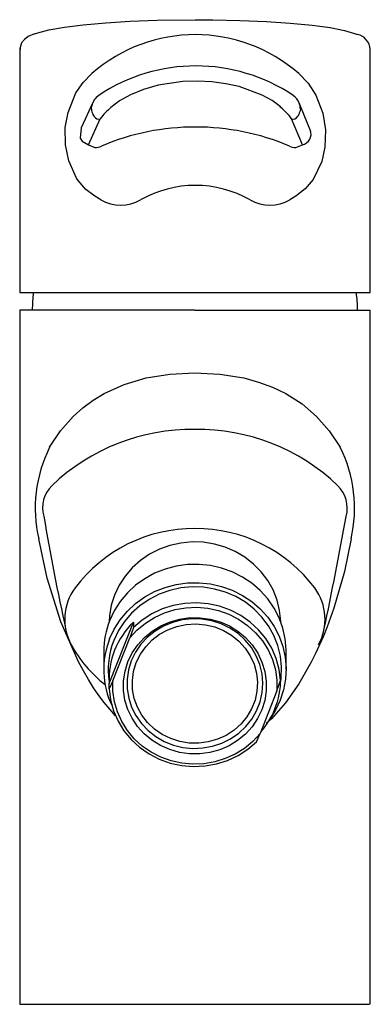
# Model space of a CAD drawing. Header units: millimetres. Extents: x 3912.643 to 3912.692, y 1765.14 to 1765.278.
import ezdxf

# ---------------------------------------------------------------- set-up
doc = ezdxf.new("R2010")
doc.units = ezdxf.units.MM
doc.layers.add('SANINDUSA', color=3, linetype='Continuous')

msp = doc.modelspace()

# ---------------------------------------------------------------- linework, layer by layer
at = {"layer": 'SANINDUSA'}
for p, q in [((3912.667792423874, 1765.27794051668), (3912.670229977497, 1765.277925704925)), ((3912.653482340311, 1765.266387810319), (3912.651839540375, 1765.262842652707)), ((3912.652853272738, 1765.260455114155), (3912.654505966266, 1765.264104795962)), ((3912.682757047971, 1765.260455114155), (3912.681245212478, 1765.264104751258)), ((3912.652840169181, 1765.260455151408), (3912.653732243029, 1765.260069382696)), ((3912.681867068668, 1765.260069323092), (3912.68275703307, 1765.260455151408)), ((3912.654578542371, 1765.252763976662), (3912.653739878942, 1765.253254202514)), ((3912.681838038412, 1765.253253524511), (3912.681002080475, 1765.252763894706)), ((3912.643259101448, 1765.239828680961), (3912.692259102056, 1765.239828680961)), ((3912.643233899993, 1765.237332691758), (3912.643233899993, 1765.140332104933)), ((3912.667733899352, 1765.23733258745), (3912.643269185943, 1765.23733258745)), ((3912.667733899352, 1765.23733258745), (3912.692232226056, 1765.23733258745)), ((3912.692233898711, 1765.140332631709), (3912.692233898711, 1765.237332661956)), ((3912.655750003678, 1765.185166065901), (3912.659124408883, 1765.193729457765)), ((3912.659124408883, 1765.192978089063), (3912.658617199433, 1765.191540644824)), ((3912.659124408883, 1765.193729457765), (3912.659124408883, 1765.192978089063)), ((3912.656257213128, 1765.185551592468), (3912.658617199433, 1765.191540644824)), ((3912.654984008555, 1765.189663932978), (3912.654984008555, 1765.187109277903)), ((3912.680484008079, 1765.187109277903), (3912.680484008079, 1765.189663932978)), ((3912.656257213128, 1765.185551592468), (3912.655750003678, 1765.184414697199)), ((3912.655750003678, 1765.184414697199), (3912.655750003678, 1765.185166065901)), ((3912.679210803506, 1765.184158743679), (3912.679718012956, 1765.185596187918)), ((3912.679210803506, 1765.184158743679), (3912.67685081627, 1765.178169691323)), ((3912.676343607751, 1765.177032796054), (3912.67685081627, 1765.178169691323)), ((3912.643261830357, 1765.140332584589), (3912.667733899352, 1765.140332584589)), ((3912.667733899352, 1765.140332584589), (3912.692146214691, 1765.140332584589))]:
    msp.add_line(p, q, dxfattribs=at)
at = {"layer": 'SANINDUSA', "flags": 128}
for points in [[(3912.64531621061, 1765.275983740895), (3912.645766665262, 1765.276119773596), (3912.647309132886, 1765.276528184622), (3912.649484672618, 1765.276911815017), (3912.652110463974, 1765.27723844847), (3912.655262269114, 1765.277517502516), (3912.658675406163, 1765.277725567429), (3912.662448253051, 1765.277868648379), (3912.667792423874, 1765.27794051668)], [(3912.670229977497, 1765.277925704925), (3912.670232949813, 1765.277925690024), (3912.674021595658, 1765.277842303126), (3912.677738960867, 1765.277682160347), (3912.681072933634, 1765.277458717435), (3912.6841195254, 1765.277165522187), (3912.686623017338, 1765.276827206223), (3912.68865547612, 1765.276433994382), (3912.690046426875, 1765.276018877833), (3912.690464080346, 1765.275882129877)], [(3912.64531621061, 1765.275983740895), (3912.644399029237, 1765.27556892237), (3912.643885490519, 1765.275182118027), (3912.64350899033, 1765.274706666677), (3912.643280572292, 1765.274068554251), (3912.643297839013, 1765.27378736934)], [(3912.643257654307, 1765.274014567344), (3912.643258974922, 1765.256539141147), (3912.643259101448, 1765.239828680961)], [(3912.692259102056, 1765.239828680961), (3912.692258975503, 1765.256544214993), (3912.692257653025, 1765.274022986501)], [(3912.653739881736, 1765.253254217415), (3912.652483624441, 1765.254221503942), (3912.651432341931, 1765.255443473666), (3912.651184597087, 1765.255813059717), (3912.650084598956, 1765.258207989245), (3912.649626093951, 1765.260454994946), (3912.649615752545, 1765.262895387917), (3912.649990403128, 1765.264985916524), (3912.651091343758, 1765.267705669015), (3912.65209725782, 1765.269179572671), (3912.653329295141, 1765.270410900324)], [(3912.682246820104, 1765.270410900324), (3912.683580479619, 1765.269050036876), (3912.68464296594, 1765.267403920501), (3912.685609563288, 1765.264864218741), (3912.685978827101, 1765.262550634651), (3912.685904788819, 1765.260140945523), (3912.685460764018, 1765.258132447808), (3912.684256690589, 1765.255611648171), (3912.683163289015, 1765.254290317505), (3912.681838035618, 1765.253253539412)], [(3912.679762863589, 1765.26566675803), (3912.679632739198, 1765.265788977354), (3912.678535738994, 1765.266631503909), (3912.677146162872, 1765.267414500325), (3912.673901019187, 1765.268594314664), (3912.672060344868, 1765.268993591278), (3912.670103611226, 1765.269250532), (3912.668081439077, 1765.269347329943), (3912.666053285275, 1765.26928094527), (3912.662614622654, 1765.268773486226), (3912.660528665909, 1765.268187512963), (3912.658707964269, 1765.267452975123), (3912.657178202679, 1765.266594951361), (3912.656000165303, 1765.26566689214)], [(3912.653253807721, 1765.265451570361), (3912.653254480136, 1765.265462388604), (3912.653318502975, 1765.265903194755)], [(3912.683868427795, 1765.262525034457), (3912.683102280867, 1765.264382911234), (3912.68230022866, 1765.266312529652)], [(3912.682491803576, 1765.265451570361), (3912.682491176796, 1765.265444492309), (3912.682410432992, 1765.265055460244)], [(3912.651849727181, 1765.262836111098), (3912.65170653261, 1765.261394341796), (3912.65196245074, 1765.2609657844), (3912.652840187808, 1765.260455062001), (3912.652840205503, 1765.260455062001), (3912.652840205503, 1765.260455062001)], [(3912.647424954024, 1765.21817669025), (3912.648943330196, 1765.220474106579), (3912.650719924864, 1765.222496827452), (3912.652047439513, 1765.223689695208), (3912.653487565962, 1765.224755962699), (3912.655037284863, 1765.225693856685), (3912.657836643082, 1765.22696164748), (3912.660914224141, 1765.22787327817), (3912.664231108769, 1765.228422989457), (3912.667733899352, 1765.228606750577)], [(3912.667733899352, 1765.228606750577), (3912.671234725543, 1765.228422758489), (3912.674552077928, 1765.227872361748), (3912.676634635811, 1765.227303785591), (3912.678599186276, 1765.226575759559), (3912.680436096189, 1765.225690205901), (3912.682716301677, 1765.224237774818), (3912.684748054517, 1765.22249731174), (3912.686524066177, 1765.220474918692), (3912.68804284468, 1765.21817669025)], [(3912.656641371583, 1765.180659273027), (3912.65504853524, 1765.182494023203), (3912.654294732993, 1765.18350564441), (3912.653558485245, 1765.184580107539), (3912.652840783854, 1765.185716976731), (3912.652142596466, 1765.186915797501), (3912.651464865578, 1765.188176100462), (3912.648988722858, 1765.193784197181), (3912.647062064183, 1765.199873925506), (3912.645891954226, 1765.205377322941)], [(3912.679730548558, 1765.193782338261), (3912.679727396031, 1765.193887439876), (3912.679572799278, 1765.195377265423), (3912.679215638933, 1765.196835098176), (3912.678662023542, 1765.198235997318), (3912.677921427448, 1765.199555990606), (3912.677006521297, 1765.200772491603), (3912.675932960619, 1765.201864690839), (3912.67471911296, 1765.202813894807), (3912.673385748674, 1765.203603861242), (3912.671955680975, 1765.204221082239), (3912.670453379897, 1765.204654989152), (3912.668904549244, 1765.204898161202), (3912.667335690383, 1765.204946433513), (3912.665773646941, 1765.204798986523), (3912.664245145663, 1765.204458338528), (3912.662776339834, 1765.203930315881), (3912.66139236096, 1765.203223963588), (3912.660116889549, 1765.202351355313), (3912.658971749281, 1765.201327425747), (3912.657976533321, 1765.200169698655), (3912.657148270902, 1765.198897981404), (3912.656501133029, 1765.197534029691), (3912.656046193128, 1765.196101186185), (3912.655791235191, 1765.194623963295), (3912.655737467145, 1765.193782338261)], [(3912.689575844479, 1765.205377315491), (3912.688643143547, 1765.200812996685), (3912.687160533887, 1765.195702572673), (3912.686697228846, 1765.194375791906), (3912.686208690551, 1765.193076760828), (3912.685694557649, 1765.191805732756), (3912.685154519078, 1765.190562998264), (3912.684588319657, 1765.189348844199), (3912.683995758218, 1765.188163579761), (3912.682263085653, 1765.185131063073), (3912.680411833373, 1765.18248680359), (3912.678457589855, 1765.180237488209), (3912.677709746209, 1765.179560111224)], [(3912.680484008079, 1765.189663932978), (3912.680482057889, 1765.189876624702), (3912.680353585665, 1765.191398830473), (3912.680026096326, 1765.192893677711), (3912.679504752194, 1765.19433759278), (3912.678797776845, 1765.195707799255), (3912.677916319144, 1765.196982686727), (3912.676874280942, 1765.198142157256), (3912.675688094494, 1765.199167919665), (3912.674376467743, 1765.200043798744), (3912.672960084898, 1765.200755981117), (3912.671461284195, 1765.201293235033), (3912.669903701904, 1765.201647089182), (3912.668311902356, 1765.201811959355), (3912.666710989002, 1765.201785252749), (3912.665126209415, 1765.201567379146), (3912.663582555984, 1765.201161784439), (3912.662104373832, 1765.200574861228), (3912.660714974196, 1765.199815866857), (3912.659436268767, 1765.198896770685), (3912.658288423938, 1765.197832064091), (3912.657289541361, 1765.19663854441), (3912.656455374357, 1765.195335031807), (3912.65579907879, 1765.193942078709)], [(3912.65579907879, 1765.191387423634), (3912.656455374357, 1765.192780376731), (3912.657289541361, 1765.194083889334), (3912.658288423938, 1765.195277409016), (3912.659436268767, 1765.19634211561), (3912.660714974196, 1765.197261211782), (3912.662104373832, 1765.198020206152), (3912.663582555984, 1765.198607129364), (3912.665126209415, 1765.199012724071), (3912.666710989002, 1765.199230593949), (3912.668311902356, 1765.19925730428), (3912.669903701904, 1765.199092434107), (3912.671461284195, 1765.198738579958), (3912.672960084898, 1765.198201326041), (3912.674376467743, 1765.197489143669), (3912.675688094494, 1765.19661326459), (3912.676874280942, 1765.195587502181), (3912.677916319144, 1765.194428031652), (3912.678797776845, 1765.19315314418), (3912.679504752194, 1765.191782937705), (3912.680026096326, 1765.190339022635), (3912.680353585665, 1765.188844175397), (3912.680482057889, 1765.187321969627), (3912.680409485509, 1765.185796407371), (3912.68013701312, 1765.184291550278), (3912.679668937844, 1765.182831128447), (3912.679012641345, 1765.181438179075), (3912.678219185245, 1765.180190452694)], [(3912.679728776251, 1765.185418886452), (3912.67980118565, 1765.185981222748), (3912.679852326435, 1765.187493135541), (3912.679696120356, 1765.188998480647), (3912.679335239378, 1765.190471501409), (3912.678775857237, 1765.191886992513), (3912.678027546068, 1765.193220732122), (3912.677103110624, 1765.194449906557), (3912.676018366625, 1765.19555348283), (3912.674791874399, 1765.196512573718), (3912.673444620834, 1765.197310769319), (3912.671999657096, 1765.197934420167), (3912.670481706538, 1765.198372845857), (3912.668916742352, 1765.198618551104), (3912.667331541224, 1765.19866732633), (3912.665753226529, 1765.198518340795), (3912.66420880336, 1765.198174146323), (3912.662724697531, 1765.197640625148), (3912.66132630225, 1765.196926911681), (3912.660037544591, 1765.196045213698), (3912.658880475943, 1765.195010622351), (3912.657874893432, 1765.193840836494), (3912.657038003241, 1765.192555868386), (3912.656384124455, 1765.191177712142)], [(3912.658617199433, 1765.191540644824), (3912.659636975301, 1765.192643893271), (3912.660802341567, 1765.193607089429), (3912.662092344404, 1765.194412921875), (3912.66348378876, 1765.195046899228), (3912.664951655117, 1765.195497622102), (3912.666469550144, 1765.195756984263), (3912.668010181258, 1765.195820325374), (3912.66954584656, 1765.19568650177), (3912.671048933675, 1765.195357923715), (3912.672492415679, 1765.194840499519), (3912.673850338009, 1765.194143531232), (3912.675098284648, 1765.19327955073), (3912.676213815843, 1765.192264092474), (3912.677176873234, 1765.191115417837), (3912.677970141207, 1765.189854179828), (3912.678579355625, 1765.18850305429), (3912.678993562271, 1765.187086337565), (3912.679205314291, 1765.18562950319), (3912.679210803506, 1765.184158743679)], [(3912.679718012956, 1765.185596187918), (3912.679522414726, 1765.187145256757), (3912.679107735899, 1765.188654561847), (3912.67848168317, 1765.190096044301), (3912.67765589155, 1765.191442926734), (3912.676645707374, 1765.192670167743), (3912.675469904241, 1765.193754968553), (3912.674150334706, 1765.194677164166), (3912.672711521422, 1765.195419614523), (3912.671180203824, 1765.195968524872), (3912.669584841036, 1765.196313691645), (3912.66795508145, 1765.196448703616), (3912.666321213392, 1765.196371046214), (3912.664713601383, 1765.196082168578), (3912.663162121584, 1765.195587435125), (3912.661695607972, 1765.194896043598), (3912.660341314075, 1765.194020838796), (3912.659124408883, 1765.192978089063)], [(3912.677094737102, 1765.181499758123), (3912.676498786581, 1765.180263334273), (3912.675724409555, 1765.179120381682), (3912.674787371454, 1765.178094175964), (3912.67370674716, 1765.177205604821), (3912.672504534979, 1765.176472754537), (3912.671205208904, 1765.175910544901), (3912.669835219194, 1765.175530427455), (3912.66842245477, 1765.175340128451), (3912.66699567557, 1765.175343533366), (3912.665583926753, 1765.17554056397), (3912.664215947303, 1765.175927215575), (3912.662919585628, 1765.176495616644), (3912.66172123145, 1765.177234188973), (3912.660645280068, 1765.178127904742), (3912.659713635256, 1765.179158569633), (3912.658945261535, 1765.180305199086), (3912.658355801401, 1765.181544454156), (3912.657957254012, 1765.182851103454), (3912.657757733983, 1765.184198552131), (3912.65776130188, 1765.185559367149), (3912.657967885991, 1765.186905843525), (3912.658373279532, 1765.188210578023), (3912.658969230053, 1765.189447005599), (3912.659743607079, 1765.190589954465), (3912.660680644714, 1765.191616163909), (3912.661761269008, 1765.192504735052), (3912.662963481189, 1765.193237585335), (3912.664262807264, 1765.193799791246), (3912.665632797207, 1765.194179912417), (3912.667045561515, 1765.194370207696), (3912.668472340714, 1765.194366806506), (3912.669884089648, 1765.194169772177), (3912.671252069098, 1765.193783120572), (3912.672548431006, 1765.193214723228), (3912.673746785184, 1765.192476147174), (3912.6748227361, 1765.191582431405), (3912.675754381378, 1765.190551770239), (3912.676522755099, 1765.189405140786), (3912.677112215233, 1765.188165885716), (3912.67751076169, 1765.186859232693), (3912.67771028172, 1765.185511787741), (3912.677706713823, 1765.184150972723), (3912.677500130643, 1765.182804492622), (3912.677094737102, 1765.181499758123)], [(3912.658841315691, 1765.18834335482), (3912.658449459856, 1765.18707446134), (3912.658255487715, 1765.185764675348), (3912.658263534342, 1765.184441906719), (3912.658473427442, 1765.183134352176), (3912.658880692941, 1765.181869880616), (3912.659476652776, 1765.180675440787), (3912.660248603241, 1765.179576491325), (3912.661180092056, 1765.178596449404), (3912.66225126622, 1765.177756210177), (3912.663439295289, 1765.17707367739), (3912.664718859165, 1765.176563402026), (3912.666062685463, 1765.176236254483), (3912.667442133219, 1765.176099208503), (3912.668827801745, 1765.17615518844), (3912.670190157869, 1765.176402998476), (3912.671500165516, 1765.176837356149), (3912.672729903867, 1765.177449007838), (3912.673853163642, 1765.178224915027), (3912.674846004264, 1765.179148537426), (3912.675687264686, 1765.180200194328), (3912.676359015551, 1765.181357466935), (3912.676846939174, 1765.182595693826), (3912.677140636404, 1765.183888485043), (3912.677233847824, 1765.185208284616), (3912.677124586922, 1765.186526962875), (3912.676815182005, 1765.187816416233), (3912.676312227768, 1765.189049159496), (3912.675626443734, 1765.190198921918), (3912.674772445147, 1765.191241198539), (3912.673768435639, 1765.192153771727), (3912.672635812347, 1765.192917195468), (3912.671398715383, 1765.193515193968), (3912.670083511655, 1765.193935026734), (3912.668718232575, 1765.194167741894), (3912.667331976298, 1765.194208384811), (3912.665954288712, 1765.194056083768), (3912.664614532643, 1765.193714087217), (3912.663341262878, 1765.193189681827), (3912.662161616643, 1765.192494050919), (3912.661100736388, 1765.191642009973), (3912.660181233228, 1765.190651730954), (3912.659422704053, 1765.189544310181), (3912.658841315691, 1765.18834335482)], [(3912.659543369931, 1765.188091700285), (3912.660109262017, 1765.18924978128), (3912.660853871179, 1765.190311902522), (3912.661759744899, 1765.191253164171), (3912.662805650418, 1765.192051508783), (3912.6639670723, 1765.1926882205), (3912.665216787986, 1765.193148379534), (3912.666525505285, 1765.193421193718), (3912.667862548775, 1765.19350027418), (3912.669196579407, 1765.193383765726), (3912.670496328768, 1765.193074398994), (3912.67173133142, 1765.192579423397), (3912.672872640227, 1765.191910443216), (3912.673893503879, 1765.191083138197), (3912.674769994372, 1765.190116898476), (3912.675481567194, 1765.189034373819), (3912.676011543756, 1765.187860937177), (3912.676347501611, 1765.186624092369), (3912.676481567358, 1765.185352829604), (3912.676410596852, 1765.184076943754), (3912.676136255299, 1765.1828263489), (3912.675664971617, 1765.181630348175), (3912.67500779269, 1765.180516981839), (3912.674180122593, 1765.179512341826), (3912.67320136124, 1765.178639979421), (3912.672094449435, 1765.177920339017), (3912.670885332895, 1765.177370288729), (3912.669602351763, 1765.177002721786), (3912.668275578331, 1765.176826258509), (3912.666936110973, 1765.176845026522), (3912.665615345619, 1765.177058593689), (3912.664344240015, 1765.177461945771), (3912.663152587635, 1765.178045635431), (3912.662068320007, 1765.178795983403), (3912.661116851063, 1765.179695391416), (3912.660320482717, 1765.180722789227), (3912.659697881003, 1765.18185408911), (3912.659263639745, 1765.183062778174), (3912.659027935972, 1765.18432052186), (3912.65899629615, 1765.185597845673), (3912.659169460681, 1765.186864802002), (3912.659543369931, 1765.188091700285)], [(3912.655750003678, 1765.184414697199), (3912.655945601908, 1765.182865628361), (3912.656360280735, 1765.181356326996), (3912.656986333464, 1765.179914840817), (3912.657812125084, 1765.178567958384), (3912.65882230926, 1765.177340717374), (3912.659998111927, 1765.176255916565), (3912.661317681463, 1765.175333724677), (3912.662756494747, 1765.174591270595), (3912.664287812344, 1765.174042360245), (3912.665883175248, 1765.173697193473), (3912.667512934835, 1765.173562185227), (3912.669146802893, 1765.173639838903), (3912.670754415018, 1765.173928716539), (3912.672305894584, 1765.174423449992), (3912.673772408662, 1765.175114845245), (3912.675126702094, 1765.175990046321), (3912.676343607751, 1765.177032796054)], [(3912.67685081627, 1765.178169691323), (3912.675831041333, 1765.177066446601), (3912.674665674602, 1765.176103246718), (3912.673375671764, 1765.175297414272), (3912.671984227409, 1765.174663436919), (3912.670516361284, 1765.174212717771), (3912.668998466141, 1765.173953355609), (3912.667457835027, 1765.173890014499), (3912.665922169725, 1765.174023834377), (3912.664419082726, 1765.174352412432), (3912.66297560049, 1765.174869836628), (3912.661617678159, 1765.17556680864), (3912.660369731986, 1765.176430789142), (3912.659254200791, 1765.177446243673), (3912.6582911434, 1765.17859491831), (3912.657497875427, 1765.179856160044), (3912.656888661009, 1765.181207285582), (3912.656474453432, 1765.182624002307), (3912.656262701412, 1765.184080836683), (3912.656257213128, 1765.185551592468)]]:
    msp.add_lwpolyline(points, dxfattribs=at)
at = {"layer": 'SANINDUSA'}
for centre, radius, start, end in [((3912.667788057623, 1765.253909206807), 0.02193997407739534, 48.77520646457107, 131.2247935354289), ((3912.689944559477, 1765.273644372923), 0.002297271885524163, 3.265691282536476, 76.92967201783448), ((3912.667859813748, 1765.247005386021), 0.02447461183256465, 56.1726003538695, 123.7017426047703), ((3912.655763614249, 1765.26534484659), 0.002508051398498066, 126.2779581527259, 167.1369000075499), ((3912.680313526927, 1765.265575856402), 0.002114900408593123, 19.59834822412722, 56.37519764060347), ((3912.6609304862, 1765.259455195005), 0.00793052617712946, 128.4395794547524, 144.1057112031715), ((3912.674883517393, 1765.259551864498), 0.007823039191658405, 35.59023604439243, 51.41207260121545), ((3912.680075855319, 1765.265347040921), 0.002418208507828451, 2.477438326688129, 23.46942242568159), ((3912.654772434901, 1765.265568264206), 0.001523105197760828, 184.3946272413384, 199.6749262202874), ((3912.655820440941, 1765.265819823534), 0.002597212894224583, 197.1156486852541, 213.3930927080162), ((3912.654255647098, 1765.264775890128), 0.0007162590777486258, 212.5640579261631, 290.455593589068), ((3912.681497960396, 1765.264765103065), 0.0007070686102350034, 249.0557840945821, 327.9907619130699), ((3912.680101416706, 1765.265735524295), 0.002407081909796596, 326.0234236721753, 343.5889571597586), ((3912.667805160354, 1765.229015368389), 0.03392531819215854, 67.18811230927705, 112.8116280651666), ((3912.682432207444, 1765.261962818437), 0.001542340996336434, 282.1563569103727, 21.37812062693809), ((3912.653824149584, 1765.261732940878), 0.001666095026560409, 266.8377962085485, 299.8027157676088), ((3912.681773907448, 1765.261685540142), 0.001618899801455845, 239.7455180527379, 273.2989658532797), ((3912.667794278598, 1765.239281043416), 0.01549648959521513, 60.41746142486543, 119.5822037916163), ((3912.657366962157, 1765.257638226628), 0.005615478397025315, 240.2273542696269, 299.6401055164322), ((3912.678217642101, 1765.257681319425), 0.005651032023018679, 240.6117256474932, 299.5202375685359), ((3912.672107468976, 1765.23675215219), 0.02712977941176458, 173.443381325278, 178.7740827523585), ((3912.663360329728, 1765.23675215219), 0.02712977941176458, 1.22591724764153, 6.539496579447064), ((3912.667265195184, 1765.192502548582), 0.02816769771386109, 89.04656709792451, 133.857751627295), ((3912.668203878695, 1765.192505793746), 0.02816447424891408, 46.13954475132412, 90.95613652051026), ((3912.66440108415, 1765.209651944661), 0.01899632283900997, 153.3359947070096, 193.0042683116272), ((3912.671060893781, 1765.20965124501), 0.01900183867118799, 347.0017147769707, 26.65801433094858), ((3912.65072591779, 1765.209732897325), 0.004283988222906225, 134.0255924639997, 196.275348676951), ((3912.684617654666, 1765.209660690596), 0.004422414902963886, 345.152998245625, 45.46731054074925), ((3912.969994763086, 1765.262993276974), 0.3279350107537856, 189.5595431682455, 192.3898795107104), ((3911.972746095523, 1765.34045412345), 0.7281965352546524, 348.2876799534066, 349.562142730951), ((3912.667549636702, 1765.186131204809), 0.0206875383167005, 89.48966321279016, 143.2296756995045), ((3912.667896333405, 1765.186087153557), 0.02073140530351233, 36.83173439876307, 90.44892668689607), ((3912.656905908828, 1765.194132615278), 0.007371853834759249, 143.5252781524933, 208.7405881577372), ((3912.678573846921, 1765.194133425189), 0.007361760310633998, 331.2091627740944, 36.52497455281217), ((3912.666633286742, 1765.189661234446), 0.01164927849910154, 158.4398863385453, 179.986727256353), ((3912.666887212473, 1765.185723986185), 0.01115117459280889, 134.1183084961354, 182.8678440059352), ((3912.666628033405, 1765.187107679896), 0.01164398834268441, 158.4354235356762, 205.7758937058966), ((3912.666673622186, 1765.187109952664), 0.01106437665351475, 158.4295667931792, 188.7914760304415), ((3912.665925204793, 1765.19895016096), 0.01759687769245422, 208.3732112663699, 232.3344503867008), ((3912.668612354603, 1765.185784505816), 0.0111199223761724, 318.6022886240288, 2.902379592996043)]:
    msp.add_arc(centre, radius, start, end, dxfattribs=at)

doc.saveas('drawing.dxf')
